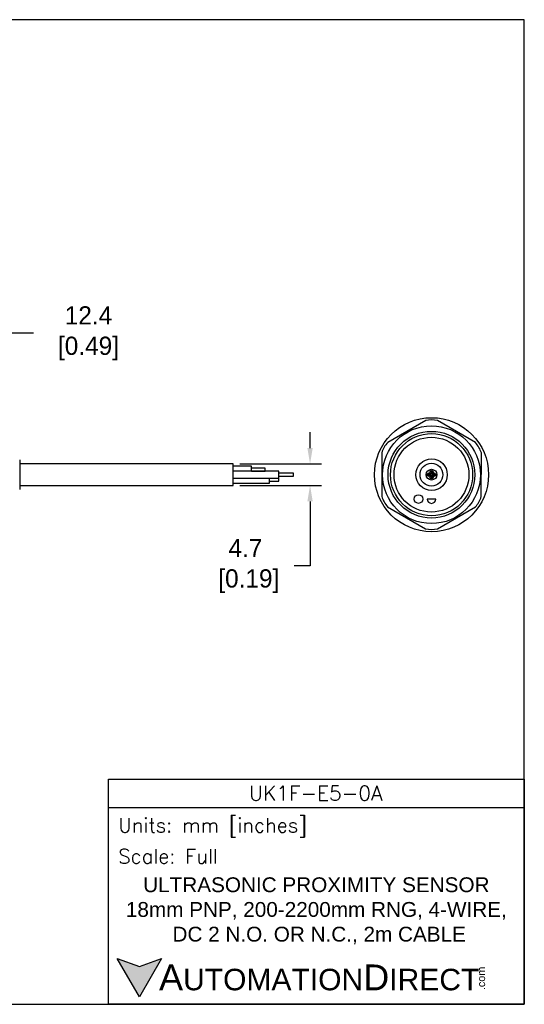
# Model space of a CAD drawing. Header units: inches. Extents: x 0 to 279, y 0 to 216.
# Tile 5 of 5: x 169 to 279, y 0 to 216. Entities that reach past the tile are written whole.
import ezdxf

# ---------------------------------------------------------------- set-up
doc = ezdxf.new("R2010")
doc.units = ezdxf.units.IN
doc.header["$LTSCALE"] = 10
doc.header["$MEASUREMENT"] = 0
doc.layers.add('DIM', color=140, linetype='Continuous')
doc.layers.add('Text', color=140, linetype='Continuous')
doc.styles.add('\\M+2ABAC\\M+2A6A11', font='txt')
doc.styles.add('ROMANS', font='romans.shx')
doc.dimstyles.get("Standard").update_dxf_attribs({"dimtxt": 4, "dimasz": 3.5, "dimexe": 2.5, "dimexo": 1.5, "dimgap": 1, "dimtad": 0, "dimtih": 1, "dimtoh": 1, "dimdec": 1, "dimzin": 0, "dimdsep": 46, "dimtxsty": 'Standard', "dimcen": 0, "dimadec": 0, "dimazin": 0, "dimtfac": 1, "dimtdec": 1, "dimtofl": 0, "dimtmove": 0, "dimatfit": 3, "dimfxl": 0, "dimtolj": 1, "dimtzin": 0, "dimarcsym": 0})

# ---------------------------------------------------------------- blocks, each defined once
blk = doc.blocks.new('*D5')
at = {"layer": 'Defpoints', "color": 0}
for p in [(153.46, 147.13), (165.85, 124.13), (153.46, 118.97)]:
    blk.add_point(p, dxfattribs=at)
at = {"layer": 'DIM', "color": 0, "lineweight": -2}
for p, q in [((153.46, 120.47), (153.46, 149.63)), ((165.85, 125.63), (165.85, 149.63)), ((162.35, 147.13), (156.96, 147.13)), ((171.84, 147.13), (165.85, 147.13))]:
    blk.add_line(p, q, dxfattribs=at)
at = {"layer": 'DIM', "color": 0}
for points in [[(156.96, 147.71), (156.96, 146.54), (153.46, 147.13)], [(162.35, 147.71), (162.35, 146.54), (165.85, 147.13)]]:
    blk.add_solid(points, dxfattribs=at)
at = {"layer": 'DIM', "color": 0, "insert": (183.17, 147.13), "char_height": 4, "attachment_point": 5}
blk.add_mtext('\\A1; 12.4\\P [0.49]', dxfattribs=at)
blk = doc.blocks.new('*D3')
at = {"layer": 'Defpoints', "color": 0}
for p in [(215.61, 118.48), (215.61, 113.78), (232.46, 113.78)]:
    blk.add_point(p, dxfattribs=at)
at = {"layer": 'DIM', "color": 0, "lineweight": -2}
for p, q in [((232.46, 121.98), (232.46, 125.48)), ((217.11, 118.48), (234.96, 118.48)), ((217.11, 113.78), (234.96, 113.78)), ((232.46, 110.28), (232.46, 96.12)), ((232.46, 96.12), (228.96, 96.12))]:
    blk.add_line(p, q, dxfattribs=at)
at = {"layer": 'DIM', "color": 0}
for points in [[(231.88, 121.98), (233.05, 121.98), (232.46, 118.48)], [(231.88, 110.28), (233.05, 110.28), (232.46, 113.78)]]:
    blk.add_solid(points, dxfattribs=at)
at = {"layer": 'DIM', "color": 0, "insert": (218.3, 96.12), "char_height": 4, "attachment_point": 5}
blk.add_mtext('\\A1;4.7\\P [0.19]', dxfattribs=at)

msp = doc.modelspace()

# ---------------------------------------------------------------- hatches: boundary and pattern name
at = {"layer": 'Text'}
msp.add_hatch(color=256, dxfattribs=at).paths.add_polyline_path([(199.93, 10.07), (195.08, 8.31), (190.23, 10.07), (195.08, 1.67)])

# ---------------------------------------------------------------- linework, layer by layer
for p, q in [((257.8, 127.98), (249.47, 123.2)), ((268.69, 123.17), (260.39, 127.98)), ((248.18, 120.95), (248.16, 111.35)), ((269.98, 111.32), (269.99, 120.92)), ((168.85, 119.38), (168.85, 112.89)), ((215.61, 118.48), (168.85, 118.48)), ((215.61, 113.78), (215.61, 118.48)), ((219.61, 117.98), (215.61, 117.98)), ((225.61, 116.88), (215.61, 116.88)), ((219.61, 116.88), (219.61, 117.98)), ((222.61, 117.58), (219.61, 117.58)), ((219.61, 116.89), (222.61, 116.89)), ((222.61, 116.89), (222.61, 117.58)), ((225.61, 115.38), (225.61, 116.88)), ((215.61, 115.38), (225.61, 115.38)), ((223.61, 114.28), (223.61, 115.38)), ((225.61, 115.33), (223.61, 115.33)), ((223.61, 114.73), (225.61, 114.73)), ((228.82, 116.43), (225.61, 116.43)), ((225.61, 115.83), (228.82, 115.83)), ((225.61, 114.73), (225.61, 115.33)), ((228.82, 115.83), (228.82, 116.43)), ((168.85, 113.78), (215.61, 113.78)), ((215.61, 114.28), (223.61, 114.28)), ((260, 110.8), (258.1, 110.8)), ((249.46, 109.1), (257.76, 104.29)), ((260.36, 104.29), (268.68, 109.07))]:
    msp.add_line(p, q)
for centre, radius in [((259.08, 116.13), 12.5), ((259.06, 116.13), 10.72), ((259.06, 116.13), 9.5), ((259.08, 116.13), 9), ((259.06, 116.13), 8.2), ((259.08, 116.13), 3.45), ((259.06, 116.13), 2.5), ((259.08, 116.13), 1.18), ((259.08, 116.68), 0.375), ((259.08, 116.68), 0.15), ((258.53, 116.13), 0.375), ((258.53, 116.13), 0.172), ((259.08, 115.58), 0.375), ((259.08, 115.58), 0.15), ((259.63, 116.13), 0.375), ((259.63, 116.13), 0.15), ((256.22, 110.8), 0.95)]:
    msp.add_circle(centre, radius)
for centre, radius, start, end in [((259.1, 122.47), 5.66, 76.7986, 103.2975), ((253.6, 119.32), 5.66, 136.7986, 163.2975), ((264.57, 119.28), 5.66, 16.7986, 43.2975), ((253.58, 112.98), 5.66, 196.7986, 223.2975), ((259.05, 110.8), 0.95, 180, 0), ((264.55, 112.95), 5.66, 316.7986, 343.2975), ((259.06, 109.8), 5.66, 256.7986, 283.2975)]:
    msp.add_arc(centre, radius, start, end)
at = {"layer": 'Defpoints'}
msp.add_lwpolyline([(279.4, 215.9), (0, 215.9), (0, 0), (279.4, 0)], close=True, dxfattribs=at)
at = {"layer": 'Text'}
msp.add_line((188.28, 43.12), (279.4, 43.12), dxfattribs=at)
for points in [[(188.28, 0), (188.28, 49.4), (279.4, 49.4), (279.4, 0)], [(199.93, 10.07), (195.08, 1.67), (190.23, 10.07), (195.08, 8.31)]]:
    msp.add_lwpolyline(points, close=True, dxfattribs=at)

# ---------------------------------------------------------------- texts
at = {"layer": 'Text', "linetype": 'Continuous', "insert": (233.7, 46.3), "char_height": 3.248, "width": 61.1425, "attachment_point": 5, "style": 'ROMANS'}
msp.add_mtext('UK1F-E5-0A', dxfattribs=at)
at = {"layer": 'Text', "attachment_point": 4}
for s, insert, char_height, width, style in [(' Units: mm [inches]', (188.28, 38.75), 3.1404, 91.118, 'ROMANS'), (' Scale: Full', (188.28, 32.47), 3.1404, 91.118, 'ROMANS'), ('{\\fArial|b0|i0|c0|p34;     \\H1.2x;A\\H0.8333x;UTOMATION\\H1.2x;D\\H0.8333x;IRECT}', (190.23, 5.87), 4.7106, 79.7962, '\\M+2ABAC\\M+2A6A11')]:
    msp.add_mtext(s, dxfattribs=dict(at, insert=insert, char_height=char_height, width=width, style=style))
at = {"layer": 'Text', "linetype": 'Continuous', "insert": (233.84, 20.5), "char_height": 3.2482, "width": 90.3508, "attachment_point": 5}
msp.add_mtext('{\\fArial|b0|i0|c0|p34;ULTRASONIC PROXIMITY SENSOR\\P18mm PNP, 200-2200mm RNG, 4-WIRE,\\P DC 2 N.O. OR N.C., 2m CABLE}', dxfattribs=at)
at = {"layer": 'Text', "insert": (269.12, 3.11), "char_height": 1.6958, "width": 5.0253, "attachment_point": 1, "rotation": 90, "style": '\\M+2ABAC\\M+2A6A11'}
msp.add_mtext('{\\fArial|b0|i0|c0|p34;.com}', dxfattribs=at)

# ---------------------------------------------------------------- dimensions: what is measured, and where the dimension line sits
at = {"layer": 'DIM'}
dim = msp.add_linear_dim(base=(153.46, 147.13), p1=(165.85, 124.13), p2=(153.46, 118.97), angle=180, text=' <>', dimstyle='Standard', override={"dimpost": '\\X', "dimtmove": 1}, dxfattribs=at)
dim.commit()
dim.dimension.update_dxf_attribs({"geometry": '*D5', "text_midpoint": (183.17, 151.77), "dimtype": 160})
dim = msp.add_linear_dim(base=(232.46, 113.78), p1=(215.61, 118.48), p2=(215.61, 113.78), angle=90, dimstyle='Standard', override={"dimpost": '\\X'}, dxfattribs=at)
dim.commit()
dim.dimension.update_dxf_attribs({"geometry": '*D3', "text_midpoint": (218.3, 96.12), "dimtype": 160})

doc.saveas('drawing.dxf')
